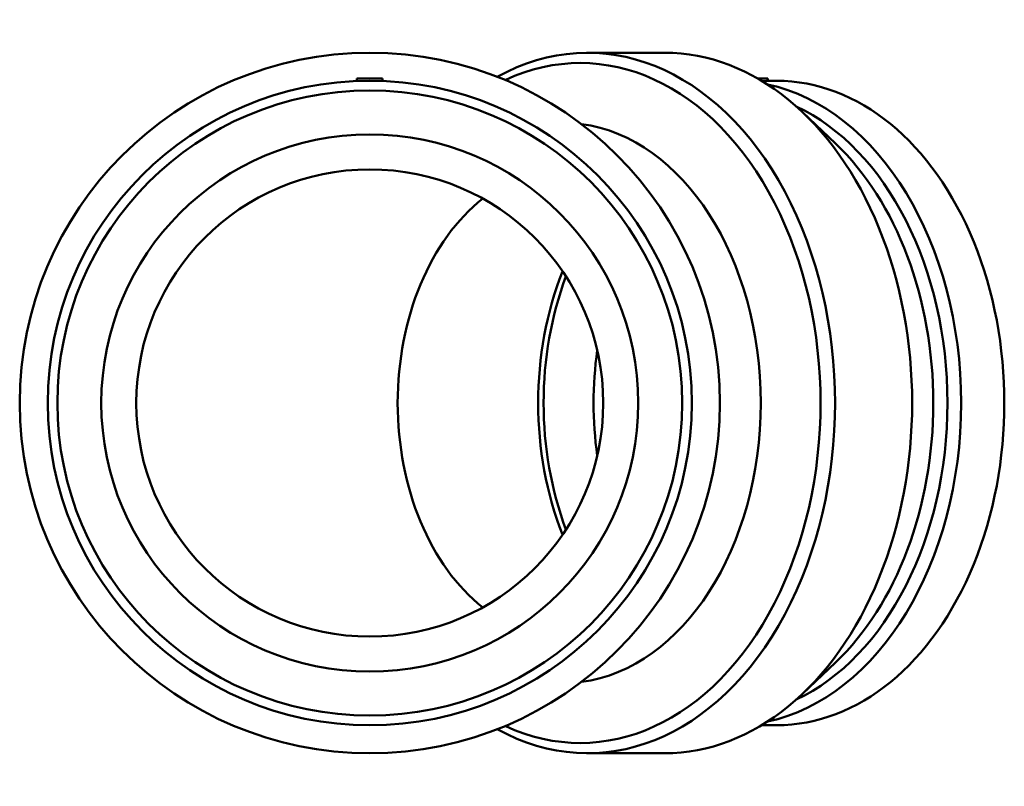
# Model space of a CAD drawing. Header units: millimetres. Extents: x -526 to 1586, y -349 to 1394.
# Tile 6 of 7: x 1000 to 1459, y 197 to 553. Entities that reach past the tile are written whole.
import ezdxf

# ---------------------------------------------------------------- set-up
doc = ezdxf.new("R2010")
doc.units = ezdxf.units.MM
doc.layers.add('Visible (ISO)', color=7, linetype='Continuous', lineweight=50)

msp = doc.modelspace()

# ---------------------------------------------------------------- linework, layer by layer
at = {"layer": 'Visible (ISO)'}
for p, q in [((1300.56, 537.927), (1264.66, 537.927)), ((1157.283, 525.927), (1169.283, 525.927)), ((1157.283, 525.927), (1157.283, 524.767)), ((1169.283, 525.927), (1169.283, 524.767)), ((1343.965, 525.927), (1348.65, 525.927)), ((1348.65, 525.927), (1348.65, 524.827)), ((1352.695, 524.887), (1348.65, 524.887)), ((1380.141, 495.697), (1364.804, 510.259)), ((1380.141, 254.158), (1364.804, 239.596)), ((1352.695, 224.967), (1345.732, 224.967)), ((1300.56, 211.927), (1264.66, 211.927))]:
    msp.add_line(p, q, dxfattribs=at)
for radius in [163, 149.96, 145.461, 125, 108.7]:
    msp.add_circle((1163.283, 374.927), radius, dxfattribs=at)
for centre, major_axis, start_param, end_param in [((1264.66, 374.927), (0, -163), 5.9102758, 9.7976874), ((1261.284, 374.927), (0, -158.226), 5.9655275, 9.7424357), ((1300.56, 374.927), (0, -163), 0, 3.1415927), ((1332.605, 374.927), (0, -149.96), 0.1497195, 2.9918731), ((1352.695, 374.927), (0, -149.96), 0, 3.1415927), ((1329.423, 374.927), (0, -145.461), 0.3207445, 2.8208482), ((1253.134, 374.927), (0, 130.4), 3.2363488, 6.1884292), ((1322.81, 374.927), (0, 145.461), 3.7328283, 5.6919497), ((1253.134, 374.927), (0, -108.7), 3.6470517, 5.7777263), ((1330.111, 374.927), (0, -125), 4.2001135, 5.2246645), ((1332.605, 374.927), (0, -125), 4.2217561, 5.2030219), ((1355.876, 374.927), (0, -125), 4.5154787, 4.9092992)]:
    msp.add_ellipse(centre, major_axis=major_axis, ratio=0.7071068, start_param=start_param, end_param=end_param, dxfattribs=at)
msp.add_open_spline([(1346.893, 524.767), (1346.606, 524.767), (1346.278, 524.769), (1345.922, 524.773)], degree=3, dxfattribs=at)
msp.add_open_spline([(1348.65, 524.827), (1348.65, 524.812), (1348.499, 524.796), (1347.887, 524.774), (1347.425, 524.767), (1346.893, 524.767)], degree=3, knots=[3.16453049, 3.16453049, 3.16453049, 3.16453049, 3.3905684, 3.3905684, 3.6166063, 3.6166063, 3.6166063, 3.6166063], dxfattribs=at)

doc.saveas('drawing.dxf')
